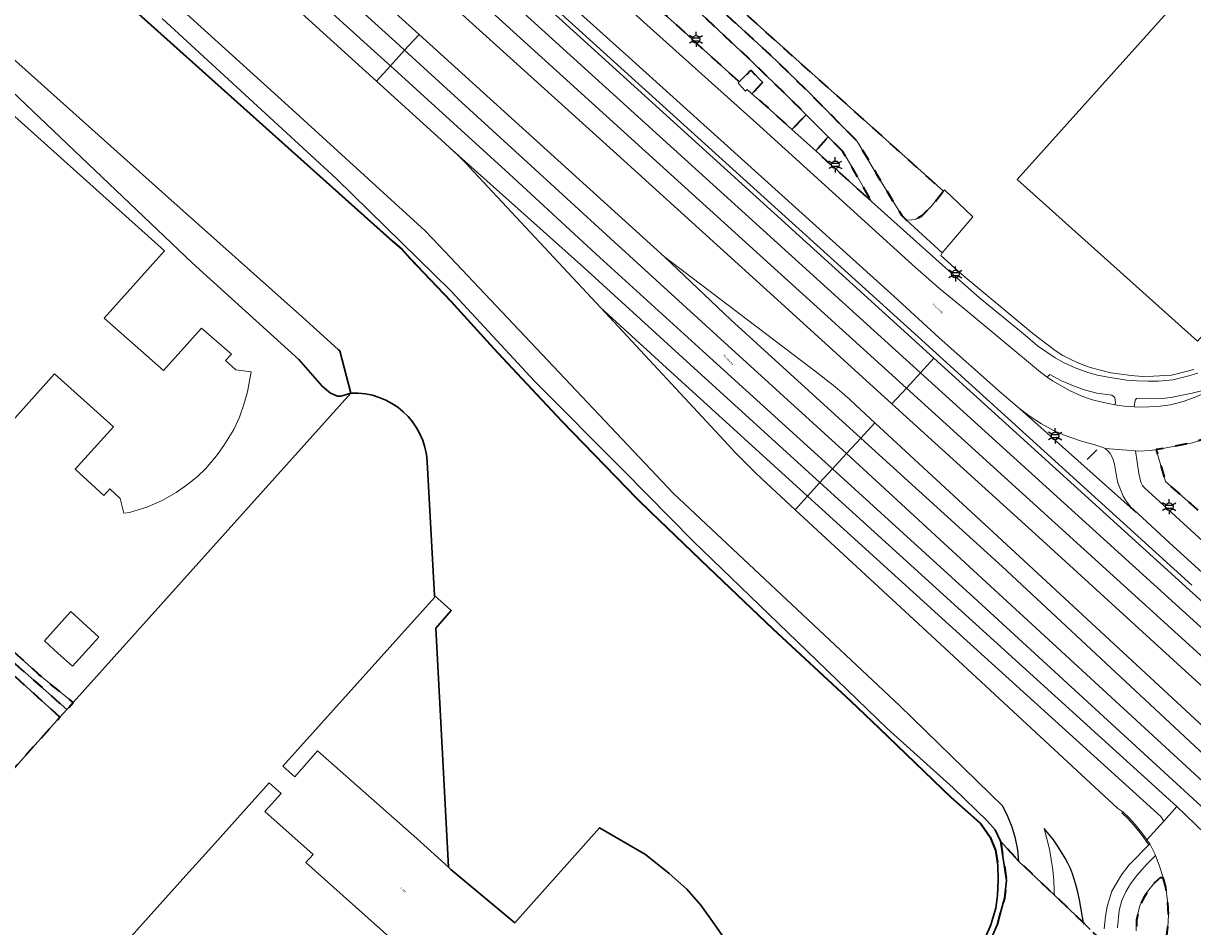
# Model space of a CAD drawing. Extents: x 105780 to 185197, y 477999 to 525027.
# Tile 147 of 256: x 108929 to 109124, y 478571 to 478722. Entities that reach past the tile are written whole.
import ezdxf
from ezdxf.enums import TextEntityAlignment as Align

# ---------------------------------------------------------------- set-up
doc = ezdxf.new("R2010")
doc.units = 0
doc.linetypes.add('XX-HIDDEN', pattern=[4, 2, -2])
for name, color, linetype, lineweight in [('B-GV-GR-HAAG_01-G', 252, 'GR-HAAG1', 13), ('B-GV-GR-MATERIAALGRENS-G', 252, 'XX-HIDDEN', 35), ('B-RO-IE-MEUBILAIR_WEGMEUBILAIR-S', 252, 'Continuous', 25), ('B-RO-IE-TERREINAFSCHEIDING_KUNSTMATIG_HEKWERK-G', 252, 'IE-TERREINAFSCHEIDING-KUNSTMATIG', 18), ('B-WE-GW-WATERGANG_SLOOT_INSTEEK-G', 252, 'Continuous', 30), ('B-XX-KG-KADASTRAAL_BEBOUWING-G', 252, 'Continuous', 20), ('B1-WE-GK-BESCHOEIING-G', 130, 'GK-BESCHOEIING', 35), ('B1-WE-GW-TALUD_KRUIN-G', 252, 'Continuous', 25), ('B1-WE-OG-BEBOUWING-T18', 7, 'Continuous', 18), ('B1-WE-OG-TERREIN_ERF-GV', 252, 'Continuous', 18), ('B1-WE-OG-TOPOGRAFIE-T18', 10, 'Continuous', 18), ('B1-WE-OG-WEG-GV', 7, 'Continuous', 18), ('B1-WE-VH-VERHARDING_ASFALT-GV', 252, 'Continuous', 18), ('B1-WE-VH-VERHARDING_BETON-GV', 252, 'Continuous', 18), ('B1-WE-VH-VERHARDING_BETONSTRAATSTEEN-GV', 252, 'Continuous', 18), ('B1-WE-VH-VERHARDING_OPEN-GV', 252, 'Continuous', 18), ('B1-WE-VH-VERHARDING_STRAATBAKSTEEN-GV', 252, 'Continuous', 18), ('B1-WE-VH-VERHARDING_TEGEL-GV', 252, 'Continuous', 18)]:
    doc.layers.add(name, color=color, linetype=linetype, lineweight=lineweight)
doc.styles.add('NLCS-ISO', font='NLCS-ISO.ttf')
doc.styles.add('NLCS-ISO-M200-T18', font='NLCS-ISO.ttf', dxfattribs={"height": 0.36})
doc.linetypes.add('GK-BESCHOEIING', pattern='A,30,-5,[1,NLCS.SHX,S=1,R=0,X=0,Y=0],-5', length=40)
doc.linetypes.add('GR-HAAG1', pattern='A,6,[176,NLCS.shx,S=0.125,R=0,X=0,Y=0],-2', length=8)
doc.linetypes.add('IE-TERREINAFSCHEIDING-KUNSTMATIG', pattern='A,4,[82,NLCS.SHX,S=0.75,R=90,X=0,Y=0],4,-2', length=10)

# ---------------------------------------------------------------- blocks, each defined once
blk = doc.blocks.new('B-SIE-WEG_LICHTMAST-SO')
at = {"ltscale": 0.1}
for p, q in [((-1.1, 0.63), (-2.19, 1.27)), ((0, 1.27), (0, 2.53)), ((1.1, 0.63), (2.19, 1.27)), ((-1.1, -0.63), (-2.19, -1.27)), ((0, -1.27), (0, -2.53)), ((1.1, -0.63), (2.19, -1.27))]:
    blk.add_line(p, q, dxfattribs=at)
at = {"flags": 128}
for points in [[(-1.16, 0.5), (1.16, 0.5)], [(-1.16, -0.5), (1.16, -0.5)]]:
    blk.add_lwpolyline(points, dxfattribs=at)
at = {"ltscale": 0.1}
blk.add_circle((0, 0), 1.27, dxfattribs=at)
at = {"style": 'NLCS-ISO'}
blk.add_attdef('TYPE', text='', height=1.8, dxfattribs=at).set_placement((0, 2.53), align=Align.BOTTOM_CENTER)

msp = doc.modelspace()

# ---------------------------------------------------------------- linework, layer by layer
at = {"layer": 'B-GV-GR-HAAG_01-G', "flags": 128}
msp.add_lwpolyline([(108916.295, 478624.732), (108915.36, 478623.714), (108916.1, 478623.04), (108934.667, 478606.177), (108935.822, 478607.466)], close=True, dxfattribs=at)
at = {"layer": 'B-GV-GR-MATERIAALGRENS-G', "flags": 128}
for points in [[(108998.556, 478766.395), (109006.913, 478758.915), (109008.365, 478757.619), (109013.219, 478753.285), (109016.422, 478750.425), (109027.883, 478740.347), (109030.055, 478738.367), (109039.934, 478729.32), (109042.683, 478726.741), (109045.238, 478724.397), (109053.32, 478716.982), (109059.492, 478711.024), (109061.478, 478709.005), (109065.048, 478705.38), (109067.999, 478702.4), (109071.183, 478697.006), (109075.395, 478690.044), (109076.175, 478689.264), (109077.015, 478689.327), (109077.72, 478689.471), (109078.812, 478690.072), (109080.254, 478691.49), (109082.336, 478694.126), (109000.277, 478767.732)], [(109181.879, 478648.997), (109176.898, 478654.008), (109172.247, 478658.663), (109170.316, 478660.198), (109168.207, 478661.612), (109166.772, 478662.427), (109164.235, 478663.664), (109161.487, 478664.667), (109159.117, 478665.21), (109156.842, 478665.366), (109152.234, 478665.346), (109149.827, 478665.156), (109145.651, 478664.035), (109143.878, 478663.342), (109140.47, 478661.646), (109138.45, 478660.218), (109136.952, 478659.02), (109133.509, 478656.41), (109129.077, 478653.999), (109126.59, 478652.94), (109123.996, 478652.075), (109118.405, 478651.009), (109117.909, 478650.93), (109119.45, 478645.591), (109123.716, 478641.843), (109124.632, 478641.025), (109144.426, 478623.265), (109145.292, 478622.487), (109146.765, 478621.245), (109148.393, 478623.047), (109149.77, 478621.817), (109148.132, 478620.051), (109151.438, 478616.925), (109152.113, 478617.587), (109152.505, 478618.011), (109152.769, 478618.266), (109153.141, 478618.579), (109153.484, 478618.794), (109153.823, 478618.999)]]:
    msp.add_lwpolyline(points, dxfattribs=at)
for points in [[(109014.043, 478749.03), (109011.126, 478745.785), (109013.458, 478743.693), (109016.852, 478740.651), (109019.007, 478738.72), (109022.085, 478735.96), (109024.479, 478733.815), (109035.353, 478724.046), (109038.265, 478721.424), (109041.135, 478718.83), (109048.221, 478712.425), (109050.138, 478714.347), (109052.134, 478712.302), (109050.344, 478710.423), (109052.674, 478708.394), (109057.019, 478704.461), (109059.406, 478706.909), (109056.298, 478710.035), (109050.431, 478715.727), (109040.882, 478724.685), (109038.046, 478727.201), (109031.062, 478733.396), (109027.384, 478736.85), (109025.226, 478738.876), (109021.742, 478742.073), (109019.679, 478743.953), (109016.306, 478746.995)], [(109065.552, 478700.743), (109063.082, 478703.211), (109060.996, 478700.856), (109070.348, 478692.394), (109067.213, 478697.934)], [(108917.294, 478625.819), (108916.295, 478624.732), (108935.822, 478607.466), (108936.879, 478608.644), (108931.16, 478613.328)], [(108934.667, 478606.177), (108916.1, 478623.04), (108908.554, 478614.826), (108911.278, 478612.385), (108910.5, 478611.518), (108913.867, 478608.279), (108909.933, 478603.939), (108906.355, 478607.191), (108909.102, 478609.984), (108906.414, 478612.488), (108904.748, 478610.761), (108904.919, 478606.613), (108901.645, 478602.791), (108909.405, 478595.743), (108910.25, 478596.644), (108911.235, 478595.769), (108913.478, 478593.778), (108908.684, 478588.434), (108914.453, 478583.633)], [(109108.847, 478568.838), (109106.883, 478570.715), (109105.734, 478571.812), (109100.888, 478576.443), (109099.922, 478577.366), (109098.834, 478578.406), (109094.976, 478582.092), (109091.906, 478585.472), (109092.878, 478578.902), (109092.556, 478575.933), (109091.313, 478571.473), (109088.427, 478564.785), (109084.161, 478556.853), (109075.222, 478543.045), (109066.868, 478530.82), (109056.013, 478517.361), (109047.177, 478506.996), (109037.31, 478497.304), (109025.543, 478486.559), (109024.976, 478486.158), (109017.923, 478481.183), (109012.359, 478477.257), (109008.506, 478475.328), (109009.22, 478465.508), (109011.076, 478465.468), (109012.84, 478465.547), (109014.781, 478465.927), (109017.093, 478466.535), (109018.704, 478467.061), (109020.699, 478467.92), (109022.009, 478468.562), (109023.434, 478469.624), (109025.643, 478471.458), (109026.975, 478472.819), (109038.877, 478486.006), (109051.358, 478500), (109062.337, 478512.511), (109062.762, 478513.339), (109063.433, 478514.962), (109065.717, 478518.172), (109083.087, 478537.701), (109091.765, 478547.309), (109093.545, 478549.28), (109103.226, 478559.997), (109105.292, 478562.593), (109106.546, 478564.296), (109107.562, 478565.788), (109108.252, 478567.037), (109108.804, 478568.599)], [(109119.143, 478579.207), (109118.607, 478579.4), (109117.644, 478578.507), (109116.463, 478577.059), (109115.787, 478575.914), (109115.172, 478574.681), (109114.899, 478573.586), (109114.644, 478572.237), (109114.573, 478570.471), (109114.397, 478568.808), (109114.026, 478567.039), (109113.494, 478565.104), (109112.767, 478563.061), (109111.963, 478561.302), (109111.244, 478559.993), (109110.377, 478558.563), (109109.006, 478556.678), (109103.863, 478550.759), (109097.077, 478543.191), (109098.483, 478541.755), (109096.154, 478539.289), (109102.602, 478543.951), (109106.168, 478547.791), (109111.26, 478554.323), (109114.697, 478558.863), (109115.729, 478560.31), (109116.876, 478562.148), (109117.948, 478563.999), (109118.622, 478565.413), (109119.172, 478567.064), (109119.599, 478569.103), (109119.877, 478571.171), (109119.976, 478573.087), (109119.816, 478575.434), (109119.522, 478577.764)]]:
    msp.add_lwpolyline(points, close=True, dxfattribs=at)
at = {"layer": 'B-RO-IE-TERREINAFSCHEIDING_KUNSTMATIG_HEKWERK-G', "flags": 128}
for points in [[(109123.855, 478628.282), (109077.5, 478670.35), (109018.48, 478723.73), (108957.15, 478778.96), (108917.78, 478813.64), (108883.15, 478845.6)], [(109107.992, 478650.905), (109106.371, 478649.278)]]:
    msp.add_lwpolyline(points, dxfattribs=at)
at = {"layer": 'B-WE-GW-WATERGANG_SLOOT_INSTEEK-G', "flags": 128}
msp.add_lwpolyline([(108925.701, 478717.306), (108906.434, 478734.337), (108858.486, 478777.559), (108857.321, 478778.609), (108857.282, 478775.945), (108882.453, 478751.016), (108912.616, 478724.117), (108956.765, 478682.154), (108974.61, 478665.975), (108978.498, 478661.548), (108979.872, 478660.391), (108981.04, 478659.891), (108981.606, 478659.881), (108983.26, 478660.37), (108981.434, 478667.424), (108981.177, 478667.69), (108975.214, 478673.068), (108952.216, 478693.565)], close=True, dxfattribs=at)
for points in [[(108933.924, 478736.249), (108964.3, 478709.041), (108991.801, 478684.412), (109000, 478675.751), (109007.124, 478667.888), (109018.557, 478655.691), (109031.078, 478642.761), (109042.999, 478631.251), (109053.846, 478620.941), (109066.803, 478608.933), (109083.609, 478592.839), (109088.502, 478588.488), (109090.184, 478586.16), (109091.053, 478583.973), (109091.444, 478581.392), (109091.487, 478578.938), (109091.411, 478576.37), (109091.115, 478574.277), (109090.273, 478571.499), (109088.513, 478567.346)], [(109066.803, 478608.933), (109053.846, 478620.941), (109042.999, 478631.251), (109031.078, 478642.761), (109018.557, 478655.691), (109007.124, 478667.888), (109000, 478675.751), (108991.801, 478684.412), (108964.3, 478709.041), (108933.924, 478736.249)], [(108906.434, 478734.337), (108925.701, 478717.306), (108952.216, 478693.565), (108975.214, 478673.068), (108981.177, 478667.69), (108981.434, 478667.424), (108983.26, 478660.37)], [(109088.427, 478564.785), (109091.313, 478571.473), (109092.556, 478575.933), (109092.878, 478578.902), (109091.906, 478585.472), (109090.969, 478587.369), (109089.727, 478588.807), (109083.996, 478594.409), (109072.962, 478604.316), (109057.919, 478618.84), (109040.548, 478635.593), (109028.815, 478647.507), (109014.016, 478662.373), (109000, 478677.46), (108980.839, 478696.236), (108951.763, 478723.028)], [(108996.04, 478648.88), (108997.257, 478626.536), (109000.072, 478624.054), (108997.506, 478621.056), (108999.619, 478581.125), (109000, 478580.706), (109010.701, 478571.839), (109024.864, 478587.72), (109032.558, 478583.222), (109036.478, 478580.046), (109039.431, 478577.438), (109041.768, 478574.765), (109044.024, 478571.669), (109046.314, 478568.341)], [(109088.513, 478567.346), (109090.273, 478571.499), (109091.115, 478574.277), (109091.411, 478576.37), (109091.487, 478578.938), (109091.444, 478581.392), (109091.053, 478583.973), (109090.184, 478586.16), (109088.502, 478588.488), (109083.609, 478592.839), (109066.803, 478608.933)]]:
    msp.add_lwpolyline(points, dxfattribs=at)
msp.add_lwpolyline([(108983.26, 478660.37, -0.4128541), (108996.04, 478648.88)], format="xyb", dxfattribs=at)
at = {"layer": 'B-XX-KG-KADASTRAAL_BEBOUWING-G', "flags": 128}
for points in [[(109124.799, 478669.049), (109128.049, 478672.675), (109157.742, 478705.797), (109127.602, 478732.816), (109094.659, 478696.068)], [(108941.188, 478619.591), (108936.47, 478623.87), (108932.06, 478618.96), (108934.383, 478616.853), (108936.754, 478614.702)]]:
    msp.add_lwpolyline(points, close=True, dxfattribs=at)
for points in [[(108923.785, 478652.493), (108933.734, 478663.603), (108943.602, 478654.757), (108937.204, 478647.647), (108942.001, 478643.236), (108943.016, 478644.354), (108944.749, 478642.729), (108945.337, 478640.283), (108946.313, 478640.431), (108949.177, 478641.325), (108951.752, 478642.441), (108954.084, 478643.765), (108955.845, 478644.961), (108957.588, 478646.383), (108959.061, 478647.771), (108960.841, 478649.871), (108962.069, 478651.618), (108963.706, 478654.272), (108964.703, 478656.362), (108965.415, 478658.463), (108966.02, 478660.578), (108966.61, 478663.928), (108964.047, 478664.257), (108962.364, 478665.837), (108963.319, 478666.896), (108958.327, 478671.259), (108951.958, 478664.179), (108942.077, 478672.921), (108952.12, 478684.136), (108912.97, 478719.27)], [(108983.26, 478660.37), (108936.879, 478608.644), (108935.822, 478607.466), (108934.667, 478606.177), (108914.453, 478583.633)], [(109000, 478580.706), (108999.619, 478581.125), (108994.337, 478585.893), (108977.712, 478600.558), (108973.915, 478596.247), (108971.897, 478598.003), (108997.276, 478626.178), (108997.257, 478626.536), (108996.04, 478648.88)], [(108932.07, 478553.37), (108955.725, 478579.74), (108959.532, 478583.984), (108969.62, 478595.23), (108971.626, 478593.438), (108968.929, 478590.431), (108976.99, 478583.23), (108975.788, 478581.89), (109003.297, 478557.316)], [(109046.314, 478568.341), (109044.024, 478571.669), (109041.768, 478574.765), (109039.431, 478577.438), (109036.478, 478580.046), (109032.558, 478583.222), (109024.864, 478587.72), (109010.701, 478571.839), (109000, 478580.706)]]:
    msp.add_lwpolyline(points, dxfattribs=at)
msp.add_lwpolyline([(108996.04, 478648.88, 0.4128541), (108983.26, 478660.37)], format="xyb", dxfattribs=at)
at = {"layer": 'B1-WE-GK-BESCHOEIING-G', "flags": 128}
msp.add_lwpolyline([(108875.582, 478788.397), (108877.334, 478786.974), (108883.291, 478781.683), (108904.067, 478763.23), (108931.893, 478738.084), (108933.924, 478736.249), (108964.3, 478709.041), (108990.311, 478685.746), (108991.801, 478684.412), (108993.174, 478682.962), (109000, 478675.751), (109007.124, 478667.888), (109011.033, 478663.717), (109018.557, 478655.691), (109031.078, 478642.761), (109033.462, 478640.459), (109042.999, 478631.251), (109053.846, 478620.941), (109066.803, 478608.933), (109071.598, 478604.341), (109083.609, 478592.839), (109087.358, 478589.505), (109088.502, 478588.488), (109088.633, 478588.307), (109089.663, 478586.881), (109090.184, 478586.16), (109090.516, 478585.325), (109091.053, 478583.973), (109091.101, 478583.659), (109091.363, 478581.927)], dxfattribs=at)
at = {"layer": 'B1-WE-GW-TALUD_KRUIN-G', "flags": 128}
for points in [[(109094.976, 478582.092), (109094.778, 478584.024), (109094.404, 478585.93), (109093.856, 478587.793), (109093.139, 478589.598), (109092.26, 478591.33), (109075.03, 478608.16), (109037.23, 478643.6), (108999, 478684.039), (108995.7, 478687.53), (108972.877, 478708.345), (108950.003, 478729.102), (108927.076, 478749.802), (108904.098, 478770.444), (108881.068, 478791.029), (108873.809, 478797.863)], [(109105.734, 478571.812), (109105.541, 478573.105), (109105.319, 478574.394), (109105.069, 478575.677), (109104.789, 478576.954), (109104.481, 478578.224), (109104.223, 478579.133), (109103.918, 478580.028), (109103.565, 478580.905), (109103.166, 478581.762), (109102.722, 478582.596), (109102.097, 478583.649), (109101.429, 478584.676), (109100.719, 478585.675), (109099.969, 478586.643), (109099.18, 478587.58)]]:
    msp.add_lwpolyline(points, dxfattribs=at)
at = {"layer": 'B1-WE-OG-TERREIN_ERF-GV', "flags": 128}
for points in [[(109000.277, 478767.732), (109082.336, 478694.126), (109082.536, 478694.379), (109087.263, 478689.836), (109082.138, 478683.852), (109081.891, 478683.382), (109085.302, 478680.294), (109097.307, 478670.326), (109101.047, 478667.494), (109102.327, 478666.684), (109103.741, 478665.951), (109105.094, 478665.338), (109106.867, 478664.638), (109110.317, 478663.748), (109113.728, 478663.314), (109115.649, 478663.176), (109117.481, 478663.185), (109120.48, 478663.362), (109120.694, 478663.423), (109120.947, 478663.494), (109124.209, 478664.33)], [(108917.294, 478625.819), (108931.16, 478613.328), (108936.879, 478608.644), (108983.26, 478660.37), (108981.606, 478659.881), (108981.04, 478659.891), (108979.872, 478660.391), (108978.498, 478661.548), (108974.61, 478665.975), (108956.765, 478682.154), (108912.616, 478724.117)], [(108912.97, 478719.27), (108952.12, 478684.136), (108942.077, 478672.921), (108951.958, 478664.179), (108958.327, 478671.259), (108963.319, 478666.896), (108962.364, 478665.837), (108964.047, 478664.257), (108966.61, 478663.928), (108966.02, 478660.578), (108965.415, 478658.463), (108964.703, 478656.362), (108963.706, 478654.272), (108962.069, 478651.618), (108960.841, 478649.871), (108959.061, 478647.771), (108957.588, 478646.383), (108955.845, 478644.961), (108954.084, 478643.765), (108951.752, 478642.441), (108949.177, 478641.325), (108946.313, 478640.431), (108945.337, 478640.283), (108944.749, 478642.729), (108943.016, 478644.354), (108942.001, 478643.236), (108937.204, 478647.647), (108943.602, 478654.757), (108933.734, 478663.603), (108923.785, 478652.493)], [(109003.297, 478557.316), (108975.788, 478581.89), (108976.99, 478583.23), (108968.929, 478590.431), (108971.626, 478593.438), (108969.62, 478595.23), (108959.532, 478583.984), (108955.725, 478579.74), (108932.07, 478553.37)]]:
    msp.add_lwpolyline(points, dxfattribs=at)
for points in [[(109157.742, 478705.797), (109128.049, 478672.675), (109124.799, 478669.049), (109094.659, 478696.068), (109127.602, 478732.816)], [(108997.257, 478626.536), (108997.276, 478626.178), (108971.897, 478598.003), (108973.915, 478596.247), (108977.712, 478600.558), (108994.337, 478585.893), (108999.619, 478581.125), (108997.506, 478621.056), (109000.072, 478624.054)], [(108941.188, 478619.591), (108936.754, 478614.702), (108934.383, 478616.853), (108932.06, 478618.96), (108936.47, 478623.87)]]:
    msp.add_lwpolyline(points, close=True, dxfattribs=at)
at = {"layer": 'B1-WE-OG-WEG-GV', "flags": 128}
for points in [[(109109.199, 478570.788), (109109.461, 478572.93), (109109.727, 478574.563), (109110.493, 478577.1), (109112.094, 478579.854), (109113.408, 478581.499), (109116.673, 478584.837), (109116.64, 478584.89), (109115.864, 478586.045), (109115.026, 478587.155), (109114.128, 478588.218), (109113.173, 478589.229), (109112.163, 478590.186), (109112.31, 478590.35), (109111.48, 478590.91), (109083.3, 478617.04), (109057.539, 478640.885), (109051.97, 478646.04), (109050.837, 478647.143), (109050.278, 478647.696), (109049.961, 478648.011), (109049.714, 478648.256), (109049.277, 478648.697), (109049.038, 478648.939), (109048.602, 478649.38), (109048.361, 478649.628), (109048.049, 478649.95), (109047.5, 478650.515), (109046.41, 478651.66), (109025.054, 478674.617), (109003.87, 478697.39), (109003.078, 478698.229), (109002.677, 478698.641), (109002.449, 478698.875), (109002.273, 478699.056), (109001.454, 478699.871), (109001.293, 478700.026), (109001.044, 478700.267), (109000.623, 478700.672), (108999.78, 478701.46), (108998.999, 478702.169), (108987.587, 478712.526), (108937.025, 478758.413)], [(108963.1, 478748.841), (108994.684, 478720.344), (109035.701, 478683.179), (109061.83, 478663.33), (109063.044, 478662.389), (109063.649, 478661.9), (109063.973, 478661.637), (109064.238, 478661.422), (109065.411, 478660.43), (109065.674, 478660.197), (109065.988, 478659.919), (109066.562, 478659.412), (109067.69, 478658.37), (109070.874, 478655.431), (109096.59, 478631.69), (109128.141, 478602.402)], [(109131.858, 478624.692), (109120.06, 478635.382), (109114.1, 478640.911), (109114.55, 478640.42), (109095.083, 478657.794), (109095.061, 478657.81), (109092.072, 478660.352), (109081.651, 478669.636), (109074.059, 478676.57), (109029.814, 478716.506), (109000, 478743.267)], [(108951.763, 478723.028), (108980.839, 478696.236), (109000, 478677.46), (109014.016, 478662.373), (109028.815, 478647.507), (109040.548, 478635.593), (109057.919, 478618.84), (109072.962, 478604.316), (109083.996, 478594.409), (109089.727, 478588.807), (109090.969, 478587.369), (109091.906, 478585.472), (109094.976, 478582.092), (109094.778, 478584.024), (109094.404, 478585.93), (109093.856, 478587.793), (109093.139, 478589.598), (109092.26, 478591.33), (109075.03, 478608.16), (109037.23, 478643.6), (108999, 478684.039), (108995.7, 478687.53), (108972.877, 478708.345), (108950.003, 478729.102)], [(108950.003, 478729.102), (108972.877, 478708.345), (108995.7, 478687.53), (108999, 478684.039), (109037.23, 478643.6), (109075.03, 478608.16), (109092.26, 478591.33), (109093.139, 478589.598), (109093.856, 478587.793), (109094.404, 478585.93), (109094.778, 478584.024), (109094.976, 478582.092), (109098.834, 478578.406), (109099.922, 478577.366), (109100.888, 478576.443), (109100.884, 478576.933), (109100.872, 478577.423), (109100.854, 478577.913), (109100.828, 478578.402), (109100.795, 478578.891), (109100.624, 478580.654), (109100.376, 478582.407), (109100.053, 478584.148), (109099.654, 478585.874), (109099.18, 478587.58), (109099.969, 478586.643), (109100.719, 478585.675), (109101.429, 478584.676), (109102.097, 478583.649), (109102.722, 478582.596), (109103.166, 478581.762), (109103.565, 478580.905), (109103.918, 478580.028), (109104.223, 478579.133), (109104.481, 478578.224), (109104.789, 478576.954), (109105.069, 478575.677), (109105.319, 478574.394), (109105.541, 478573.105), (109105.734, 478571.812), (109106.883, 478570.715)], [(109130.88, 478606.51), (109122.702, 478613.982), (109099.58, 478635.11), (109073.743, 478658.56), (109055.2, 478675.39), (109027.13, 478700.878), (108999.6, 478725.758)], [(109018.04, 478723.09), (109069.66, 478676.29), (109080.76, 478666.215), (109130.028, 478621.494)]]:
    msp.add_lwpolyline(points, dxfattribs=at)
for points in [[(109109.407, 478651.106), (109109.183, 478651.224), (109107.663, 478651.721), (109105.412, 478652.355), (109105.086, 478652.468), (109102.694, 478653.299), (109100.741, 478654.116), (109098.754, 478655.232), (109096.69, 478656.601), (109095.083, 478657.794), (109114.55, 478640.42), (109114.1, 478640.911), (109113.683, 478641.298), (109112.94, 478642.233), (109112.392, 478643.125), (109111.501, 478645.359), (109111.348, 478646.18), (109110.914, 478648.509), (109110.664, 478649.464), (109110.206, 478650.297), (109109.888, 478650.668)], [(109100.888, 478576.443), (109105.734, 478571.812), (109105.541, 478573.105), (109105.319, 478574.394), (109105.069, 478575.677), (109104.789, 478576.954), (109104.481, 478578.224), (109104.223, 478579.133), (109103.918, 478580.028), (109103.565, 478580.905), (109103.166, 478581.762), (109102.722, 478582.596), (109102.097, 478583.649), (109101.429, 478584.676), (109100.719, 478585.675), (109099.969, 478586.643), (109099.18, 478587.58), (109099.654, 478585.874), (109100.053, 478584.148), (109100.376, 478582.407), (109100.624, 478580.654), (109100.795, 478578.891), (109100.828, 478578.402), (109100.854, 478577.913), (109100.872, 478577.423), (109100.884, 478576.933)]]:
    msp.add_lwpolyline(points, close=True, dxfattribs=at)
at = {"layer": 'B1-WE-VH-VERHARDING_ASFALT-GV', "flags": 128}
for points in [[(108929.112, 478779.722), (108920.584, 478787.495), (108918.083, 478784.74), (108936.747, 478767.91), (108990.73, 478719.1), (108992.274, 478717.69), (108994.684, 478720.344), (108963.1, 478748.841)], [(108992.274, 478717.69), (108990.73, 478719.1), (108936.747, 478767.91), (108918.083, 478784.74), (108915.73, 478782.148), (108934.401, 478765.312), (108988.376, 478716.51), (108989.922, 478715.098)], [(108989.922, 478715.098), (108988.376, 478716.51), (108934.401, 478765.312), (108915.73, 478782.148), (108913.509, 478779.701), (108937.025, 478758.413), (108987.587, 478712.526)], [(109080.76, 478666.215), (109069.66, 478676.29), (109018.04, 478723.09), (109006.556, 478733.42), (109004.398, 478731.043), (109078.531, 478663.783)], [(109004.398, 478731.043), (109002.045, 478728.452), (109076.166, 478661.203), (109078.531, 478663.783)], [(109002.045, 478728.452), (108999.6, 478725.758), (109027.13, 478700.878), (109055.2, 478675.39), (109073.743, 478658.56), (109076.166, 478661.203)], [(108994.684, 478720.344), (108992.274, 478717.69), (109012.091, 478699.596), (109026.677, 478686.204), (109044.442, 478670.03), (109066.155, 478650.284), (109068.521, 478652.864), (109046.797, 478672.619), (109035.701, 478683.179)], [(109066.155, 478650.284), (109044.442, 478670.03), (109026.677, 478686.204), (109012.091, 478699.596), (108992.274, 478717.69), (108989.922, 478715.098), (109009.728, 478697.015), (109024.315, 478683.62), (109042.086, 478667.441), (109063.79, 478647.704)], [(109063.79, 478647.704), (109042.086, 478667.441), (109024.315, 478683.62), (109009.728, 478697.015), (108989.922, 478715.098), (108987.587, 478712.526), (108998.999, 478702.169), (108999.78, 478701.46), (109022.237, 478681.347), (109040.013, 478665.163), (109061.709, 478645.434)], [(109061.709, 478645.434), (109040.013, 478665.163), (109022.237, 478681.347), (108999.78, 478701.46), (109000.623, 478700.672), (109001.044, 478700.267), (109001.293, 478700.026), (109001.454, 478699.871), (109002.273, 478699.056), (109002.449, 478698.875), (109002.677, 478698.641), (109003.078, 478698.229), (109003.87, 478697.39), (109025.054, 478674.617), (109037.94, 478662.885), (109059.628, 478643.164)], [(109076.175, 478689.264), (109082.138, 478683.852), (109087.263, 478689.836), (109082.536, 478694.379), (109082.336, 478694.126), (109080.254, 478691.49), (109078.812, 478690.072), (109077.72, 478689.471), (109077.015, 478689.327)], [(109070.874, 478655.431), (109067.69, 478658.37), (109066.562, 478659.412), (109065.988, 478659.919), (109065.674, 478660.197), (109065.411, 478660.43), (109064.238, 478661.422), (109063.973, 478661.637), (109063.649, 478661.9), (109063.044, 478662.389), (109061.83, 478663.33), (109035.701, 478683.179), (109046.797, 478672.619), (109068.521, 478652.864)], [(109059.628, 478643.164), (109037.94, 478662.885), (109025.054, 478674.617), (109046.41, 478651.66), (109047.5, 478650.515), (109048.049, 478649.95), (109048.361, 478649.628), (109048.602, 478649.38), (109049.038, 478648.939), (109049.277, 478648.697), (109049.714, 478648.256), (109049.961, 478648.011), (109050.278, 478647.696), (109050.837, 478647.143), (109051.97, 478646.04), (109057.539, 478640.885)], [(109080.76, 478666.215), (109078.531, 478663.783), (109127.734, 478619.142), (109139.163, 478608.772), (109152.608, 478596.662), (109154.853, 478599.12), (109141.61, 478610.98), (109130.028, 478621.494)], [(109078.531, 478663.783), (109076.166, 478661.203), (109125.289, 478616.634), (109136.816, 478606.176), (109150.248, 478594.078), (109152.608, 478596.662), (109139.163, 478608.772), (109127.734, 478619.142)], [(109076.166, 478661.203), (109073.743, 478658.56), (109099.58, 478635.11), (109122.702, 478613.982), (109130.88, 478606.51), (109131.54, 478606.16), (109138.23, 478600.06), (109142.07, 478596.47), (109142.137, 478596.413), (109142.204, 478596.355), (109142.269, 478596.296), (109142.334, 478596.236), (109142.399, 478596.176), (109143.075, 478595.57), (109147.77, 478591.366), (109150.248, 478594.078), (109136.816, 478606.176), (109125.289, 478616.634)], [(109068.521, 478652.864), (109092.146, 478631.38), (109139.96, 478586.812), (109141.981, 478585.028), (109142.557, 478585.658), (109142.948, 478586.086), (109144.818, 478588.134), (109137.018, 478594.436), (109136.902, 478594.518), (109135.75, 478595.46), (109134.1, 478596.95), (109134.046, 478596.999), (109130.43, 478600.29), (109128.141, 478602.402), (109096.59, 478631.69), (109070.874, 478655.431)], [(109068.521, 478652.864), (109066.155, 478650.284), (109089.476, 478628.755), (109139.713, 478582.545), (109140.208, 478583.087), (109141.981, 478585.028), (109139.96, 478586.812), (109092.146, 478631.38)], [(109139.713, 478582.545), (109089.476, 478628.755), (109066.155, 478650.284), (109063.79, 478647.704), (109087.441, 478626.198), (109137.563, 478580.19)], [(109137.563, 478580.19), (109087.441, 478626.198), (109063.79, 478647.704), (109061.709, 478645.434), (109085.371, 478623.917), (109121.384, 478591.274), (109135.339, 478577.755)], [(109121.384, 478591.274), (109085.371, 478623.917), (109061.709, 478645.434), (109059.628, 478643.164), (109083.3, 478621.637), (109118.677, 478589.571), (109119.172, 478588.825), (109119.233, 478588.892)], [(109119.172, 478588.825), (109118.677, 478589.571), (109083.3, 478621.637), (109059.628, 478643.164), (109057.539, 478640.885), (109083.3, 478617.04), (109111.48, 478590.91), (109112.31, 478590.35), (109113.369, 478589.343), (109114.369, 478588.277), (109115.307, 478587.155), (109116.178, 478585.982), (109116.359, 478585.71)]]:
    msp.add_lwpolyline(points, close=True, dxfattribs=at)
for points in [[(109000, 478743.267), (109029.814, 478716.506), (109074.059, 478676.57), (109081.651, 478669.636), (109092.072, 478660.352), (109095.061, 478657.81), (109095.083, 478657.794), (109096.69, 478656.601), (109098.754, 478655.232), (109100.741, 478654.116), (109102.694, 478653.299), (109105.086, 478652.468), (109105.412, 478652.355), (109107.663, 478651.721), (109109.183, 478651.224), (109109.407, 478651.106), (109114.468, 478650.728), (109114.945, 478650.692), (109117.023, 478650.789), (109117.909, 478650.93), (109118.405, 478651.009), (109123.996, 478652.075), (109126.59, 478652.94)], [(109051.65, 478704.994), (109032.756, 478721.932), (109014.927, 478738.07)], [(109124.408, 478659.694), (109122.396, 478658.969), (109120.28, 478658.437), (109118.202, 478658.132), (109115.181, 478658.01), (109114.222, 478658.068), (109112.922, 478658.147), (109110.997, 478658.409), (109108.898, 478658.857), (109107.058, 478659.329), (109105.39, 478659.902), (109103.437, 478660.802), (109100.593, 478662.402), (109099.713, 478663.043), (109098.587, 478663.862), (109085.984, 478674.364), (109081.751, 478677.781), (109077.687, 478681.387), (109051.65, 478704.994)], [(109121.384, 478591.274), (109119.233, 478588.892), (109119.172, 478588.825), (109116.359, 478585.71), (109116.826, 478584.994), (109117.697, 478583.34), (109117.802, 478583.069), (109118.42, 478581.478), (109119.143, 478579.207), (109119.522, 478577.764), (109119.816, 478575.434), (109119.976, 478573.087), (109119.877, 478571.171)], [(109140.368, 478571.333), (109141.341, 478572.32), (109135.339, 478577.755), (109121.384, 478591.274)]]:
    msp.add_lwpolyline(points, dxfattribs=at)
at = {"layer": 'B1-WE-VH-VERHARDING_BETON-GV', "flags": 128}
msp.add_lwpolyline([(109112.31, 478590.35), (109112.163, 478590.186), (109113.173, 478589.229), (109114.128, 478588.218), (109115.026, 478587.155), (109115.864, 478586.045), (109116.64, 478584.89), (109116.673, 478584.837), (109116.826, 478584.994), (109116.359, 478585.71), (109116.178, 478585.982), (109115.307, 478587.155), (109114.369, 478588.277), (109113.369, 478589.343)], close=True, dxfattribs=at)
at = {"layer": 'B1-WE-VH-VERHARDING_BETONSTRAATSTEEN-GV', "flags": 128}
for points in [[(109106.069, 478660.89), (109104.673, 478661.369), (109102.058, 478662.448), (109100.117, 478663.489), (109099.713, 478663.043), (109100.593, 478662.402), (109103.437, 478660.802), (109105.39, 478659.902), (109107.058, 478659.329), (109108.898, 478658.857), (109110.997, 478658.409), (109111.133, 478658.775), (109110.989, 478659.656), (109110.507, 478660.01), (109107.975, 478660.386)], [(109125.962, 478660.364), (109125.924, 478660.698), (109125.728, 478660.8), (109123.923, 478660.347), (109120.344, 478659.623), (109118.89, 478659.471), (109117.56, 478659.412), (109115.06, 478659.549), (109114.627, 478659.47), (109114.39, 478659.198), (109114.222, 478658.068), (109115.181, 478658.01), (109118.202, 478658.132), (109120.28, 478658.437), (109122.396, 478658.969), (109124.408, 478659.694)]]:
    msp.add_lwpolyline(points, close=True, dxfattribs=at)
at = {"layer": 'B1-WE-VH-VERHARDING_OPEN-GV', "flags": 128}
msp.add_lwpolyline([(109048.221, 478712.425), (109048.021, 478712.219), (109049.273, 478710.88), (109049.534, 478711.128), (109050.344, 478710.423), (109052.134, 478712.302), (109050.138, 478714.347)], close=True, dxfattribs=at)
at = {"layer": 'B1-WE-VH-VERHARDING_STRAATBAKSTEEN-GV', "flags": 128}
msp.add_lwpolyline([(109059.406, 478706.909), (109057.019, 478704.461), (109060.996, 478700.856), (109063.082, 478703.211)], close=True, dxfattribs=at)
at = {"layer": 'B1-WE-VH-VERHARDING_TEGEL-GV', "flags": 128}
for points in [[(109014.927, 478738.07), (109032.756, 478721.932), (109051.65, 478704.994), (109077.687, 478681.387), (109081.751, 478677.781), (109085.984, 478674.364), (109098.587, 478663.862), (109099.713, 478663.043), (109100.117, 478663.489), (109102.058, 478662.448), (109104.673, 478661.369), (109106.069, 478660.89), (109107.975, 478660.386), (109110.507, 478660.01), (109110.989, 478659.656), (109111.133, 478658.775), (109110.997, 478658.409), (109112.922, 478658.147), (109114.222, 478658.068), (109114.39, 478659.198), (109114.627, 478659.47), (109115.06, 478659.549), (109117.56, 478659.412), (109118.89, 478659.471), (109120.344, 478659.623), (109123.923, 478660.347), (109125.728, 478660.8)], [(109040.882, 478724.685), (109050.431, 478715.727), (109056.298, 478710.035), (109059.406, 478706.909), (109063.082, 478703.211), (109065.552, 478700.743), (109067.213, 478697.934), (109070.348, 478692.394), (109078.909, 478684.744), (109082.183, 478681.76), (109088.401, 478676.32), (109095.993, 478670.073), (109098.092, 478668.255), (109101.03, 478666.297), (109102.437, 478665.515), (109104.359, 478664.599), (109106.472, 478663.811), (109108.107, 478663.395), (109109.861, 478663.04), (109113.008, 478662.565), (109114.685, 478662.433), (109116.541, 478662.363), (109118.291, 478662.367), (109120.667, 478662.616), (109123.383, 478663.274), (109124.844, 478663.708)], [(109124.209, 478664.33), (109120.947, 478663.494), (109120.694, 478663.423), (109120.48, 478663.362), (109117.481, 478663.185), (109115.649, 478663.176), (109113.728, 478663.314), (109110.317, 478663.748), (109106.867, 478664.638), (109105.094, 478665.338), (109103.741, 478665.951), (109102.327, 478666.684), (109101.047, 478667.494), (109097.307, 478670.326), (109085.302, 478680.294), (109081.891, 478683.382), (109082.138, 478683.852), (109076.175, 478689.264), (109075.395, 478690.044), (109071.183, 478697.006), (109067.999, 478702.4), (109065.048, 478705.38), (109061.478, 478709.005), (109059.492, 478711.024), (109053.32, 478716.982), (109045.238, 478724.397)], [(109124.844, 478663.708), (109123.383, 478663.274), (109120.667, 478662.616), (109118.291, 478662.367), (109116.541, 478662.363), (109114.685, 478662.433), (109113.008, 478662.565), (109109.861, 478663.04), (109108.107, 478663.395), (109106.472, 478663.811), (109104.359, 478664.599), (109102.437, 478665.515), (109101.03, 478666.297), (109098.092, 478668.255), (109095.993, 478670.073), (109088.401, 478676.32), (109082.183, 478681.76), (109078.909, 478684.744), (109070.348, 478692.394), (109060.996, 478700.856), (109057.019, 478704.461), (109052.674, 478708.394), (109050.344, 478710.423), (109049.534, 478711.128), (109049.273, 478710.88), (109048.021, 478712.219), (109048.221, 478712.425), (109041.135, 478718.83), (109038.265, 478721.424), (109035.353, 478724.046)], [(109116.551, 478643.975), (109116.042, 478644.444), (109115.611, 478644.914), (109115.337, 478645.501), (109115.024, 478646.91), (109114.468, 478650.728), (109109.407, 478651.106), (109109.888, 478650.668), (109110.206, 478650.297), (109110.664, 478649.464), (109110.914, 478648.509), (109111.348, 478646.18), (109111.501, 478645.359), (109112.392, 478643.125), (109112.94, 478642.233), (109113.683, 478641.298), (109114.1, 478640.911), (109120.06, 478635.382), (109131.858, 478624.692)], [(109124.632, 478641.025), (109123.716, 478641.843), (109119.45, 478645.591), (109117.909, 478650.93), (109117.023, 478650.789), (109114.945, 478650.692), (109114.468, 478650.728), (109115.024, 478646.91), (109115.337, 478645.501), (109115.611, 478644.914), (109116.042, 478644.444), (109116.551, 478643.975), (109129.662, 478631.998), (109145.164, 478618.32), (109146.228, 478619.542), (109151.375, 478614.993)], [(109148.974, 478614.841), (109146.71, 478616.956), (109145.164, 478618.32), (109129.662, 478631.998), (109116.551, 478643.975)], [(109111.471, 478570.991), (109111.709, 478573.866), (109112.155, 478575.532), (109112.813, 478577.02), (109113.636, 478578.345), (109114.699, 478579.703), (109116.399, 478581.651), (109117.802, 478583.069), (109117.697, 478583.34), (109116.826, 478584.994), (109116.673, 478584.837), (109113.408, 478581.499), (109112.094, 478579.854), (109110.493, 478577.1), (109109.727, 478574.563), (109109.461, 478572.93), (109109.199, 478570.788)], [(109114.573, 478570.471), (109114.644, 478572.237), (109114.899, 478573.586), (109115.172, 478574.681), (109115.787, 478575.914), (109116.463, 478577.059), (109117.644, 478578.507), (109118.607, 478579.4), (109119.143, 478579.207), (109118.42, 478581.478), (109117.802, 478583.069), (109116.399, 478581.651), (109114.699, 478579.703), (109113.636, 478578.345), (109112.813, 478577.02), (109112.155, 478575.532), (109111.709, 478573.866), (109111.471, 478570.991)]]:
    msp.add_lwpolyline(points, dxfattribs=at)

# ---------------------------------------------------------------- block references
at = {"layer": 'B-RO-IE-MEUBILAIR_WEGMEUBILAIR-S', "xscale": 0.5, "yscale": 0.5, "zscale": 0.5}
for p in [(109040.989, 478719.512), (109064.262, 478698.541), (109084.342, 478680.279), (109101.019, 478653.221), (109120.086, 478641.38)]:
    msp.add_blockref('B-SIE-WEG_LICHTMAST-SO', p, dxfattribs=at)

# ---------------------------------------------------------------- texts
at = {"layer": 'B1-WE-OG-BEBOUWING-T18', "style": 'NLCS-ISO-M200-T18'}
msp.add_text('1-101', height=0.36, rotation=319.4, dxfattribs=at).set_placement((108992.033, 478577.29), align=Align.MIDDLE)
at = {"layer": 'B1-WE-OG-TOPOGRAFIE-T18', "style": 'NLCS-ISO-M200-T18'}
for rotation, p in [(318, (109081.383, 478674.501)), (317.6, (109046.381, 478665.898))]:
    msp.add_text('Kruisweg', height=0.36, rotation=rotation, dxfattribs=at).set_placement(p, align=Align.MIDDLE)

doc.saveas('drawing.dxf')
